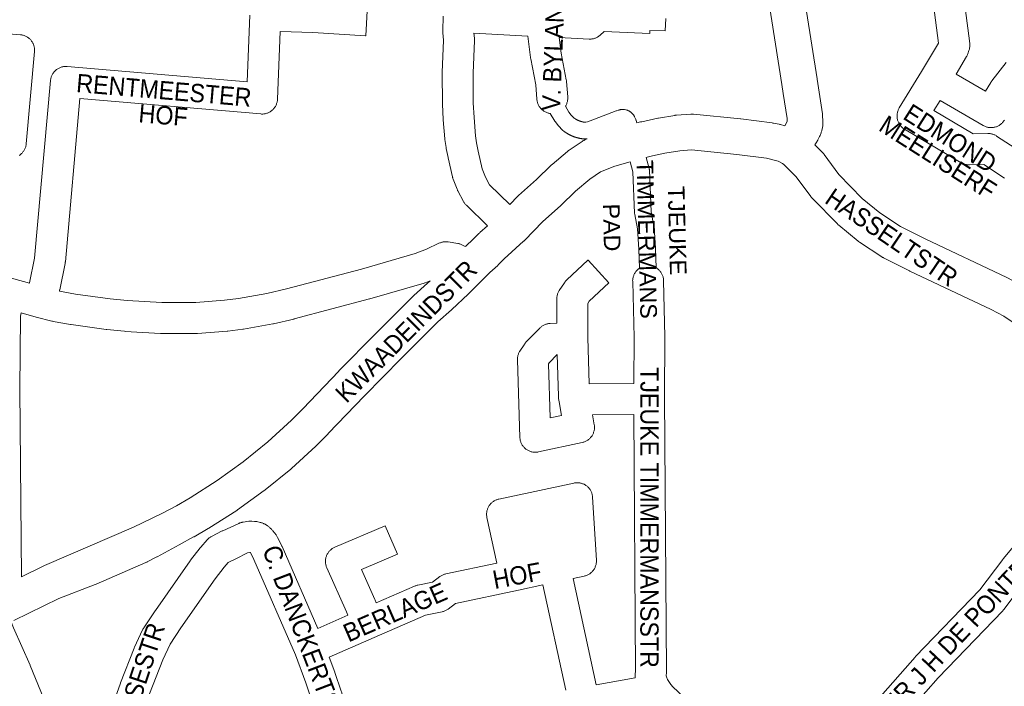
# Model space of a CAD drawing. Header units: metres. Extents: x 123819 to 142731, y 393440 to 405763.
# Tile 183 of 256: x 132969 to 133383, y 397556 to 397836. Entities that reach past the tile are written whole.
import ezdxf
from ezdxf.enums import TextEntityAlignment as Align

# ---------------------------------------------------------------- set-up
doc = ezdxf.new("R2010")
doc.units = ezdxf.units.M
doc.header["$MEASUREMENT"] = 0
for name, color, linetype, lineweight in [('gs-anno-wegen algemeen tekst', 7, 'Continuous', 0), ('gs-knt-aanvullende hoofdweg', 7, 'Continuous', 0), ('gs-knt-fietspaden', 7, 'Continuous', 0), ('gs-knt-wegen algemeen', 7, 'Continuous', 0)]:
    doc.layers.add(name, color=color, linetype=linetype, lineweight=lineweight)
doc.styles.add('Style-Arial', font='arial.ttf')

msp = doc.modelspace()

# ---------------------------------------------------------------- linework, layer by layer
at = {"layer": 'gs-knt-aanvullende hoofdweg', "color": 7, "linetype": 'Continuous', "flags": 128}
for points in [[(133290.84, 397791.4), (133291.46, 397792.34), (133291.89, 397793.31), (133291.83, 397794.48), (133290.17, 397804.99), (133290.17, 397805.01), (133289.6, 397808.72), (133289.59, 397808.75), (133282.3, 397855.38), (133282.29, 397855.39), (133279.38, 397872.81)], [(133300.07, 397839.41), (133304.44, 397811.06), (133304.44, 397811.04), (133306.72, 397796.44), (133306.73, 397796.43), (133306.76, 397796.19), (133306.77, 397796.11), (133306.77, 397796.07), (133306.78, 397796.03), (133306.79, 397795.94), (133306.8, 397795.7), (133306.94, 397793.36), (133306.95, 397793.04), (133306.95, 397793), (133306.94, 397792.72), (133306.94, 397792.65), (133306.94, 397792.55), (133306.93, 397792.4), (133306.92, 397792.34), (133306.92, 397792.29), (133306.83, 397791.27), (133306.79, 397790.86), (133306.72, 397790.45), (133306.63, 397790.05), (133306.44, 397789.33), (133306.44, 397789.3), (133306.36, 397789.01), (133306.35, 397788.98), (133306.25, 397788.69), (133306.24, 397788.67), (133306.19, 397788.51), (133306.14, 397788.38), (133306.13, 397788.36), (133305.71, 397787.32), (133305.5, 397786.83), (133304.81, 397785.42), (133304.78, 397785.36), (133304.67, 397785.15), (133304.64, 397785.09), (133304.51, 397784.87), (133304.49, 397784.83), (133304.35, 397784.61), (133304.33, 397784.58), (133303.54, 397783.37)], [(133228.56, 397792.55), (133230.18, 397792.99), (133230.4, 397793.05), (133230.62, 397793.1), (133237.45, 397794.53), (133237.74, 397794.59), (133244.51, 397795.74), (133244.77, 397795.77), (133244.85, 397795.78), (133244.89, 397795.79), (133244.94, 397795.79), (133245.02, 397795.8), (133245.28, 397795.83), (133251.26, 397796.22), (133251.56, 397796.23), (133251.67, 397796.23), (133251.87, 397796.23), (133252.07, 397796.23), (133252.11, 397796.22), (133252.17, 397796.22), (133252.48, 397796.2), (133272.18, 397794.28), (133272.41, 397794.26), (133285.52, 397792.57), (133285.78, 397792.53), (133285.96, 397792.5), (133286.01, 397792.49), (133286.05, 397792.49), (133288.5, 397791.99), (133288.77, 397791.93), (133288.85, 397791.91), (133288.9, 397791.9), (133289.05, 397791.86), (133290.84, 397791.4)], [(133175.09, 397758.27), (133178.43, 397761.7), (133178.6, 397761.86), (133178.78, 397762.03), (133186.27, 397768.78), (133192.48, 397774.78), (133192.67, 397774.96), (133192.87, 397775.13), (133199.42, 397780.61), (133199.62, 397780.77), (133199.68, 397780.82), (133199.72, 397780.85), (133199.82, 397780.92), (133200.02, 397781.07), (133205.53, 397784.81), (133205.79, 397784.98), (133205.86, 397785.02), (133206.06, 397785.14), (133206.14, 397785.18), (133206.2, 397785.21), (133206.25, 397785.24), (133206.33, 397785.28), (133206.47, 397785.35), (133206.54, 397785.39), (133206.61, 397785.42), (133206.9, 397785.54), (133207.67, 397785.86)], [(133303.54, 397783.37), (133306.74, 397780.19)], [(133303.54, 397783.37), (133306.74, 397780.19)], [(133289.95, 397775.46), (133288.06, 397776.51), (133283.17, 397777.73), (133270.61, 397779.34), (133251.63, 397781.19), (133246.64, 397780.86), (133240.4, 397779.8), (133233.93, 397778.44), (133232.5, 397778.05)], [(133306.74, 397780.19), (133307.01, 397779.91)], [(133306.74, 397780.19), (133306.94, 397779.98), (133307.01, 397779.91)], [(133307.01, 397779.91), (133307.05, 397779.86)], [(133307.01, 397779.91), (133307.05, 397779.86)], [(133307.05, 397779.86), (133307.27, 397779.61)], [(133307.05, 397779.86), (133307.14, 397779.76), (133307.27, 397779.61)], [(133307.27, 397779.61), (133307.29, 397779.58)], [(133307.27, 397779.61), (133307.29, 397779.58)], [(133307.29, 397779.58), (133307.51, 397779.3)], [(133307.29, 397779.58), (133307.33, 397779.53), (133307.51, 397779.3)], [(133307.51, 397779.3), (133313.62, 397770.93), (133323.46, 397760.84), (133330.92, 397754.72), (133339.61, 397748.99), (133350.02, 397743.8), (133384.3, 397727.57), (133384.59, 397727.42), (133390.37, 397724.37), (133390.67, 397724.2), (133390.97, 397724.01), (133395.27, 397721.2)], [(133307.51, 397779.3), (133313.62, 397770.93), (133323.46, 397760.84), (133330.92, 397754.72), (133339.61, 397748.99), (133350.02, 397743.8), (133384.3, 397727.57), (133384.59, 397727.42), (133390.37, 397724.37), (133390.67, 397724.2), (133390.97, 397724.01), (133395.27, 397721.2)], [(133225.74, 397776.19), (133219.38, 397774.43), (133213.33, 397771.95), (133208.77, 397768.85), (133202.72, 397763.79), (133196.61, 397757.88), (133196.42, 397757.71), (133189.01, 397751.03), (133181.29, 397743.12), (133181.19, 397743.02), (133181.03, 397742.86), (133181.03, 397742.86), (133180.92, 397742.76), (133172.67, 397735.38), (133170.33, 397732.97), (133170.16, 397732.8), (133169.99, 397732.64), (133166.73, 397729.69), (133163.6, 397726.56), (133163.59, 397726.55), (133157.72, 397720.71), (133157.58, 397720.57), (133150.71, 397714.09), (133150.54, 397713.93), (133144.8, 397708.85), (133129.33, 397693.41), (133113.87, 397677.71), (133098.68, 397661.82), (133098.55, 397661.69), (133093.64, 397656.79), (133093.4, 397656.57), (133083.16, 397647.21), (133083, 397647.07), (133082.83, 397646.93), (133072.07, 397638.17), (133071.9, 397638.04), (133071.73, 397637.91), (133060.48, 397629.79), (133060.3, 397629.67), (133060.12, 397629.55), (133048.42, 397622.09), (133048.15, 397621.93), (133042.14, 397618.45), (133041.95, 397618.35), (133041.94, 397618.34), (133035.86, 397615.05), (133035.85, 397615.05), (133026.64, 397610.06), (133026.53, 397610), (133022.43, 397607.86), (133022.34, 397607.81), (133022.3, 397607.79), (133022.14, 397607.71), (133021.86, 397607.58), (133000.86, 397598.49), (133000.54, 397598.36), (132985.16, 397592.51), (132966.33, 397583.25)], [(133313, 397750.05), (133302.49, 397760.82), (133302.25, 397761.08), (133302.02, 397761.36), (133301.8, 397761.64), (133295.72, 397769.96), (133290.52, 397775.14), (133289.95, 397775.46), (133289.95, 397775.46)], [(133313, 397750.05), (133302.49, 397760.82), (133302.25, 397761.08), (133302.02, 397761.36), (133301.8, 397761.64), (133295.72, 397769.96), (133290.52, 397775.14), (133289.95, 397775.46), (133289.95, 397775.46)], [(133156.33, 397740.53), (133156.51, 397740.7), (133159.72, 397743.61), (133162.08, 397746.04), (133162.27, 397746.22), (133162.46, 397746.4), (133165.66, 397749.27)], [(133313.27, 397749.8), (133313.2, 397749.86), (133313, 397750.05)], [(133313.27, 397749.8), (133313, 397750.05)], [(133313.33, 397749.74), (133313.3, 397749.76), (133313.27, 397749.8)], [(133313.33, 397749.74), (133313.3, 397749.76), (133313.27, 397749.8)], [(133313.61, 397749.49), (133313.4, 397749.67), (133313.33, 397749.74)], [(133313.61, 397749.49), (133313.33, 397749.74)], [(133321.7, 397742.86), (133313.61, 397749.49)], [(133321.7, 397742.86), (133313.61, 397749.49)], [(133322, 397742.62), (133321.9, 397742.7), (133321.7, 397742.86)], [(133322, 397742.62), (133321.7, 397742.86)], [(133322.03, 397742.6), (133322, 397742.62)], [(133322.03, 397742.6), (133322, 397742.62)], [(133322.32, 397742.4), (133322.11, 397742.55), (133322.03, 397742.6)], [(133322.32, 397742.4), (133322.03, 397742.6)], [(133331.72, 397736.2), (133322.32, 397742.4)], [(133331.72, 397736.2), (133322.32, 397742.4)], [(133332.06, 397735.99), (133331.97, 397736.04), (133331.72, 397736.2)], [(133332.06, 397735.99), (133331.72, 397736.2)], [(133332.15, 397735.94), (133332.1, 397735.96), (133332.06, 397735.99)], [(133332.15, 397735.94), (133332.1, 397735.96), (133332.06, 397735.99)], [(133332.5, 397735.75), (133332.23, 397735.89), (133332.15, 397735.94)], [(133332.5, 397735.75), (133332.15, 397735.94)], [(133383.04, 397711.25), (133377.72, 397714.07), (133343.52, 397730.25), (133343.38, 397730.32), (133332.5, 397735.75)], [(133383.04, 397711.25), (133377.72, 397714.07), (133343.52, 397730.25), (133343.38, 397730.32), (133332.5, 397735.75)], [(132969.43, 397601.51), (132978.85, 397606.14), (132979.17, 397606.29), (132979.19, 397606.3), (133016.68, 397622.43), (133028.51, 397628.18), (133034.72, 397631.51), (133034.73, 397631.52), (133040.49, 397634.85), (133051.87, 397642.1), (133062.76, 397649.96), (133073.19, 397658.44), (133083.15, 397667.55), (133087.88, 397672.26), (133103.06, 397688.13), (133103.13, 397688.21), (133118.65, 397703.97), (133118.7, 397704.02), (133134.35, 397719.64), (133134.51, 397719.79), (133134.67, 397719.94), (133140.49, 397725.09), (133141.53, 397726.08)], [(133393.63, 397704.39), (133389.19, 397707.23), (133383.04, 397711.25)]]:
    msp.add_lwpolyline(points, dxfattribs=at)
at = {"layer": 'gs-knt-fietspaden', "color": 7, "linetype": 'Continuous', "flags": 128}
for points in [[(133198.48, 397799.56), (133199.94, 397797.16), (133199.94, 397797.16), (133199.94, 397797.16)], [(133199.94, 397797.16), (133200.92, 397795.89), (133202.04, 397794.74), (133202.24, 397794.57), (133202.3, 397794.53), (133202.36, 397794.49), (133202.42, 397794.45), (133202.48, 397794.41), (133202.54, 397794.37), (133202.6, 397794.33), (133202.66, 397794.29), (133202.72, 397794.25), (133202.78, 397794.21), (133202.84, 397794.18), (133202.9, 397794.14), (133202.96, 397794.1), (133203.03, 397794.07), (133203.09, 397794.03), (133203.15, 397794), (133203.21, 397793.96), (133203.28, 397793.93), (133203.34, 397793.89), (133203.41, 397793.86), (133203.47, 397793.83), (133203.53, 397793.8), (133203.6, 397793.76), (133203.66, 397793.73), (133203.73, 397793.7), (133203.79, 397793.67), (133203.86, 397793.64), (133203.92, 397793.61), (133203.99, 397793.58), (133204.06, 397793.55), (133204.12, 397793.53), (133204.19, 397793.5), (133204.26, 397793.47), (133204.32, 397793.45), (133204.39, 397793.42), (133204.46, 397793.39), (133204.52, 397793.37), (133204.59, 397793.35), (133204.66, 397793.32), (133204.73, 397793.3), (133204.8, 397793.27), (133204.86, 397793.25), (133204.93, 397793.23), (133205, 397793.21), (133205.07, 397793.19), (133205.14, 397793.17), (133205.21, 397793.15), (133205.28, 397793.13), (133205.35, 397793.11), (133205.42, 397793.09), (133205.49, 397793.07), (133205.56, 397793.05), (133205.63, 397793.04), (133205.7, 397793.02), (133205.77, 397793), (133205.84, 397792.99), (133205.91, 397792.97), (133205.98, 397792.96), (133206.05, 397792.95), (133206.12, 397792.93), (133206.19, 397792.92), (133206.26, 397792.91), (133206.33, 397792.9), (133206.4, 397792.88), (133206.47, 397792.87), (133207.16, 397792.87), (133207.75, 397792.98), (133208.99, 397793.41), (133219.84, 397797.62), (133220, 397797.68), (133221, 397798.01), (133221.16, 397798.06), (133221.33, 397798.11), (133221.5, 397798.14), (133221.67, 397798.17), (133221.84, 397798.18), (133222.01, 397798.19), (133222.72, 397798.21), (133222.89, 397798.21), (133223.05, 397798.21), (133223.22, 397798.19), (133223.38, 397798.17), (133223.98, 397798.08), (133224.14, 397798.05), (133224.3, 397798.01), (133224.46, 397797.96), (133224.62, 397797.91), (133224.77, 397797.85), (133224.92, 397797.79), (133225.26, 397797.63), (133225.4, 397797.56), (133225.54, 397797.48), (133225.68, 397797.39), (133225.81, 397797.3), (133225.94, 397797.21), (133226.07, 397797.1), (133226.19, 397796.99), (133226.3, 397796.88), (133226.94, 397796.21), (133227.05, 397796.1), (133227.15, 397795.97), (133227.25, 397795.85), (133227.34, 397795.72), (133227.42, 397795.58), (133227.5, 397795.45), (133227.57, 397795.3), (133227.64, 397795.16), (133228.12, 397794.04), (133228.17, 397793.89), (133228.23, 397793.75), (133228.27, 397793.59), (133228.56, 397792.55)], [(133207.67, 397785.86), (133207.64, 397785.86), (133207.48, 397785.85), (133206.23, 397785.85), (133206.08, 397785.86), (133205.94, 397785.87), (133205.79, 397785.88), (133205.66, 397785.9), (133205.53, 397785.92), (133205.4, 397785.94), (133205.27, 397785.96), (133205.14, 397785.98), (133205.01, 397786), (133204.88, 397786.02), (133204.75, 397786.05), (133204.62, 397786.07), (133204.49, 397786.1), (133204.36, 397786.13), (133204.23, 397786.15), (133204.11, 397786.18), (133203.98, 397786.21), (133203.85, 397786.24), (133203.72, 397786.28), (133203.6, 397786.31), (133203.47, 397786.34), (133203.34, 397786.38), (133203.22, 397786.41), (133203.09, 397786.45), (133202.96, 397786.49), (133202.84, 397786.53), (133202.71, 397786.57), (133202.59, 397786.61), (133202.46, 397786.65), (133202.34, 397786.7), (133202.22, 397786.74), (133202.09, 397786.78), (133201.97, 397786.83), (133201.85, 397786.88), (133201.72, 397786.93), (133201.6, 397786.97), (133201.48, 397787.02), (133201.36, 397787.07), (133201.24, 397787.13), (133201.12, 397787.18), (133201, 397787.23), (133200.88, 397787.29), (133200.76, 397787.34), (133200.64, 397787.4), (133200.52, 397787.46), (133200.4, 397787.51), (133200.28, 397787.57), (133200.17, 397787.63), (133200.05, 397787.69), (133199.93, 397787.76), (133199.82, 397787.82), (133199.7, 397787.88), (133199.59, 397787.95), (133199.47, 397788.01), (133199.36, 397788.08), (133199.25, 397788.15), (133199.14, 397788.21), (133199.02, 397788.28), (133198.91, 397788.35), (133198.8, 397788.42), (133198.69, 397788.49), (133198.58, 397788.57), (133198.47, 397788.64), (133198.36, 397788.71), (133198.26, 397788.79), (133198.15, 397788.86), (133198.04, 397788.94), (133197.95, 397789.01), (133197.86, 397789.08), (133197.41, 397789.45), (133197.31, 397789.54), (133197.22, 397789.63), (133197.12, 397789.72), (133195.74, 397791.15), (133195.65, 397791.25), (133195.56, 397791.35), (133195.48, 397791.45), (133194.26, 397793.03), (133194.19, 397793.13), (133194.11, 397793.24), (133194.04, 397793.35), (133192.09, 397796.57)], [(133232.5, 397778.05), (133233.76, 397773.4), (133233.8, 397773.25), (133233.83, 397773.1), (133233.85, 397772.95), (133233.87, 397772.8), (133233.88, 397772.64), (133234.64, 397755.15), (133235.79, 397749.16), (133235.81, 397749.03), (133235.83, 397748.89), (133235.84, 397748.76), (133236.48, 397739.94), (133236.49, 397739.78), (133236.49, 397739.77), (133236.49, 397739.77)], [(133229.68, 397731.43), (133229.47, 397739.51), (133228.85, 397748.04), (133227.7, 397754.08), (133227.67, 397754.25), (133227.65, 397754.42), (133227.64, 397754.59), (133226.88, 397771.95), (133225.74, 397776.19)], [(133236.49, 397739.77), (133236.69, 397731.61)]]:
    msp.add_lwpolyline(points, dxfattribs=at)
at = {"layer": 'gs-knt-wegen algemeen', "color": 7, "linetype": 'Continuous', "flags": 128}
for points in [[(133365.21, 397852.96), (133368.73, 397826.04), (133368.76, 397825.74), (133368.78, 397825.44), (133368.78, 397825.13), (133368.77, 397824.83), (133368.75, 397824.53), (133368.71, 397824.23), (133368.66, 397823.93), (133368.59, 397823.64), (133368.51, 397823.34), (133368.42, 397823.06), (133367.94, 397821.68), (133367.85, 397821.43), (133367.74, 397821.18), (133367.63, 397820.94), (133367.51, 397820.7), (133367.37, 397820.47), (133362.97, 397813.16), (133375.41, 397805.97), (133377.57, 397809.6), (133377.72, 397809.83), (133377.87, 397810.06), (133378.04, 397810.28), (133384.06, 397818)], [(133383.44, 397769.38), (133374.66, 397775.05), (133368.62, 397774.94), (133368.32, 397774.94), (133368.02, 397774.95), (133367.72, 397774.98), (133367.43, 397775.02), (133367.13, 397775.08), (133366.84, 397775.15), (133366.55, 397775.23), (133366.27, 397775.33), (133365.99, 397775.44), (133365.72, 397775.56), (133365.45, 397775.69), (133365.19, 397775.84), (133341.34, 397789.89), (133341.08, 397790.05), (133340.82, 397790.23), (133340.57, 397790.42), (133340.33, 397790.62), (133340.1, 397790.84), (133339.89, 397791.06), (133339.68, 397791.29), (133339.48, 397791.54), (133339.3, 397791.79), (133339.13, 397792.05), (133338.97, 397792.32), (133338.82, 397792.6), (133338.69, 397792.88), (133338.57, 397793.17), (133338.46, 397793.46), (133338.37, 397793.76), (133338.3, 397794.07), (133338.24, 397794.37), (133338.19, 397794.68), (133338.16, 397794.99), (133338.14, 397795.3), (133338.14, 397795.62), (133338.15, 397795.93), (133338.18, 397796.24), (133338.22, 397796.55), (133338.28, 397796.86), (133338.35, 397797.16), (133338.44, 397797.46), (133338.54, 397797.76), (133338.66, 397798.05), (133338.79, 397798.33), (133338.93, 397798.61), (133339.09, 397798.88), (133348.41, 397814.21), (133355.58, 397826.13), (133352.61, 397848.91)], [(132972.88, 397725.14), (132972.91, 397725.25), (132975.03, 397735.7), (132981.69, 397810.4), (132981.73, 397810.72), (132981.78, 397811.03), (132981.85, 397811.34), (132981.93, 397811.65), (132982.03, 397811.95), (132982.14, 397812.25), (132982.27, 397812.54), (132982.41, 397812.83), (132982.56, 397813.11), (132982.73, 397813.38), (132982.91, 397813.64), (132983.1, 397813.9), (132983.31, 397814.14), (132983.52, 397814.37), (132983.75, 397814.59), (132983.99, 397814.81), (132984.24, 397815), (132984.5, 397815.19), (132984.77, 397815.36), (132985.04, 397815.53), (132985.32, 397815.67), (132985.61, 397815.8), (132985.91, 397815.92), (132986.21, 397816.03), (132986.52, 397816.12), (132986.83, 397816.19), (132987.14, 397816.25), (132987.45, 397816.29), (132987.77, 397816.32), (132988.09, 397816.33), (132988.41, 397816.33), (132988.73, 397816.31), (133064.52, 397809.89), (133065.62, 397837.93)], [(133165.66, 397749.27), (133156.79, 397757.92), (133156.59, 397758.13), (133156.4, 397758.34), (133156.22, 397758.57), (133156.04, 397758.79), (133155.88, 397759.03), (133155.73, 397759.28), (133155.59, 397759.53), (133153.21, 397763.99), (133153.1, 397764.21), (133153, 397764.43), (133152.91, 397764.65), (133151.21, 397768.95), (133151.12, 397769.18), (133151.04, 397769.42), (133150.97, 397769.66), (133150.91, 397769.9), (133149.11, 397777.86), (133149.07, 397778.03), (133148.31, 397781.83), (133148.27, 397782.03), (133148.24, 397782.23), (133147.79, 397785.61), (133147.75, 397785.91), (133147.05, 397793.84), (133147.04, 397794.06), (133146.7, 397800.44), (133146.69, 397800.75), (133146.61, 397813.53), (133146.61, 397813.84), (133147.18, 397827.37), (133146.86, 397830.44), (133146.84, 397830.75), (133146.83, 397831.06), (133146.83, 397831.36), (133147.07, 397837.49)], [(132947.29, 397831.52), (132969.03, 397829.66), (132969.34, 397829.63), (132969.65, 397829.58), (132969.95, 397829.52), (132970.25, 397829.44), (132970.55, 397829.35), (132970.84, 397829.24), (132971.13, 397829.12), (132971.41, 397828.99), (132971.68, 397828.85), (132971.95, 397828.69), (132972.21, 397828.51), (132972.46, 397828.33), (132972.7, 397828.13), (132972.93, 397827.93), (132973.15, 397827.71), (132973.36, 397827.48), (132973.56, 397827.24), (132973.75, 397827), (132973.93, 397826.74), (132974.09, 397826.48), (132974.24, 397826.2), (132974.38, 397825.93), (132974.5, 397825.64), (132974.62, 397825.35), (132974.71, 397825.06), (132974.79, 397824.76), (132974.86, 397824.45), (132974.92, 397824.15), (132974.96, 397823.84), (132974.98, 397823.53), (132974.99, 397823.22), (132974.98, 397822.91), (132974.96, 397822.6), (132974.96, 397822.6), (132974.96, 397822.6)], [(133159.96, 397830.37), (133160.18, 397828.25), (133160.2, 397827.93), (133160.21, 397827.62), (133160.21, 397827.3), (133159.63, 397813.45), (133159.71, 397800.98), (133160.03, 397794.87), (133160.71, 397787.21), (133161.12, 397784.18), (133161.82, 397780.66), (133163.5, 397773.27), (133164.88, 397769.79), (133166.61, 397766.54), (133175.09, 397758.27)], [(133192.09, 397796.57), (133191.85, 397796.61), (133191.54, 397796.67), (133191.23, 397796.75), (133190.92, 397796.84), (133190.62, 397796.95), (133190.33, 397797.07), (133190.04, 397797.21), (133189.76, 397797.36), (133189.48, 397797.52), (133189.22, 397797.7), (133188.96, 397797.89), (133188.71, 397798.09), (133188.48, 397798.31), (133188.25, 397798.53), (133188.04, 397798.77), (133187.84, 397799.02), (133187.65, 397799.28), (133187.47, 397799.54), (133187.3, 397799.82), (133187.15, 397800.1), (133187.02, 397800.39), (133186.9, 397800.68), (133186.79, 397800.98), (133186.7, 397801.29), (133186.62, 397801.6), (133186.56, 397801.91), (133186.51, 397802.23), (133186.48, 397802.55), (133186.04, 397808.61), (133183.88, 397819.6), (133183.84, 397819.82), (133183.81, 397820.04), (133182.68, 397829.15), (133159.96, 397830.37)], [(132974.96, 397822.6), (132971.5, 397783.81), (132971.46, 397783.5), (132971.41, 397783.19), (132971.35, 397782.88), (132971.27, 397782.58), (132971.17, 397782.28), (132971.06, 397781.98), (132970.94, 397781.69), (132970.8, 397781.41), (132970.65, 397781.14), (132970.49, 397780.87), (132970.31, 397780.61), (132970.12, 397780.36), (132969.92, 397780.11), (132969.71, 397779.88), (132969.49, 397779.66), (132969.25, 397779.45), (132969.01, 397779.25), (132968.76, 397779.06), (132968.5, 397778.89)], [(133383.32, 397793.79), (133383.15, 397793.52), (133382.97, 397793.26), (133382.77, 397793.01), (133382.57, 397792.77), (133382.35, 397792.54), (133382.12, 397792.32), (133381.88, 397792.11), (133381.64, 397791.91), (133381.38, 397791.73), (133381.11, 397791.55), (133380.84, 397791.4), (133380.55, 397791.25), (133380.26, 397791.12), (133379.97, 397791), (133379.67, 397790.9), (133379.37, 397790.81), (133379.06, 397790.74), (133378.74, 397790.68), (133378.43, 397790.64), (133378.11, 397790.61), (133377.8, 397790.6), (133377.48, 397790.61), (133377.16, 397790.63), (133376.85, 397790.66), (133376.54, 397790.71), (133376.23, 397790.78), (133375.92, 397790.86), (133375.62, 397790.95), (133375.32, 397791.06), (133375.03, 397791.19), (133374.74, 397791.33), (133374.46, 397791.48), (133356.23, 397802.02), (133353.64, 397797.76), (133370.21, 397787.99), (133376.4, 397788.11), (133376.69, 397788.11), (133376.99, 397788.1), (133377.28, 397788.07), (133377.58, 397788.03), (133377.87, 397787.97), (133378.16, 397787.9), (133378.44, 397787.82), (133378.73, 397787.73), (133379, 397787.62), (133379.28, 397787.5), (133379.54, 397787.37), (133379.8, 397787.23), (133380.05, 397787.07), (133389.87, 397780.73)], [(132885.76, 397748.53), (132966.3, 397726.92), (132972.88, 397725.14)], [(132985.46, 397721.79), (132992.28, 397720.57), (133006.8, 397718.56), (133013.97, 397717.87), (133028.56, 397717.03), (133042.84, 397716.98), (133054.91, 397717.94), (133060.82, 397718.69), (133072.84, 397720.81), (133081.04, 397722.72), (133112.58, 397731.07), (133135.21, 397737.63), (133140.08, 397739.42), (133145.27, 397741.94), (133145.56, 397742.07), (133145.84, 397742.18), (133146.13, 397742.28), (133146.43, 397742.37), (133146.73, 397742.45), (133147.04, 397742.5), (133147.34, 397742.55), (133147.65, 397742.58), (133147.96, 397742.59), (133148.27, 397742.59), (133148.58, 397742.58), (133148.89, 397742.55), (133149.19, 397742.51), (133153.25, 397741.83), (133153.53, 397741.78), (133153.82, 397741.71), (133154.1, 397741.63), (133154.37, 397741.54), (133154.65, 397741.43), (133154.91, 397741.31), (133155.18, 397741.19), (133155.43, 397741.05), (133156.33, 397740.53)], [(133227.25, 397682.97), (133227.41, 397702.29), (133226.82, 397725.88), (133226.81, 397726.2), (133226.83, 397726.52), (133226.86, 397726.84), (133226.91, 397727.15), (133226.97, 397727.47), (133227.05, 397727.78), (133227.14, 397728.08), (133227.25, 397728.38), (133227.37, 397728.68), (133227.51, 397728.97), (133227.66, 397729.25), (133227.82, 397729.52), (133228, 397729.79), (133228.19, 397730.05), (133228.39, 397730.29), (133228.61, 397730.53), (133228.83, 397730.76), (133229.07, 397730.97), (133229.31, 397731.17), (133229.57, 397731.36), (133229.68, 397731.43)], [(133236.69, 397731.61), (133236.8, 397731.55), (133237.07, 397731.37), (133237.32, 397731.18), (133237.57, 397730.98), (133237.81, 397730.76), (133238.03, 397730.54), (133238.25, 397730.3), (133238.45, 397730.05), (133238.64, 397729.8), (133238.82, 397729.53), (133238.99, 397729.26), (133239.14, 397728.97), (133239.27, 397728.69), (133239.4, 397728.39), (133239.5, 397728.09), (133239.6, 397727.78), (133239.67, 397727.47), (133239.74, 397727.16), (133239.78, 397726.85), (133239.82, 397726.53), (133239.83, 397726.21), (133240.43, 397702.51), (133240.43, 397702.29)], [(133141.53, 397726.08), (133139.48, 397725.33), (133139.27, 397725.25), (133139.05, 397725.19), (133116.13, 397718.54), (133115.99, 397718.5), (133084.28, 397710.11), (133084.09, 397710.06), (133075.62, 397708.09), (133075.45, 397708.05), (133075.28, 397708.02), (133062.93, 397705.84), (133062.62, 397705.79), (133056.4, 397705), (133056.09, 397704.97), (133043.59, 397703.98), (133043.32, 397703.96), (133043.06, 397703.96), (133028.34, 397704.01), (133028.17, 397704.02), (133027.99, 397704.02), (133013.1, 397704.87), (133012.84, 397704.89), (133005.41, 397705.62), (133005.15, 397705.65), (132990.37, 397707.69), (132990.11, 397707.73), (132982.77, 397709.05), (132982.52, 397709.1), (132982.27, 397709.16), (132975.7, 397710.89), (132975.65, 397710.9), (132969.37, 397712.6)], [(132969.37, 397712.6), (132969.05, 397711.29), (132968.74, 397680.48), (132969.43, 397601.51)], [(133207.9, 397702.24), (133208.44, 397682.77), (133227.25, 397682.97)], [(133240.43, 397702.29), (133240.22, 397677.43)], [(133191.39, 397691.22), (133192.11, 397668.51), (133196.81, 397669.53), (133195.89, 397675.15), (133195.64, 397676.68), (133195.6, 397676.97), (133195.57, 397677.26), (133195.56, 397677.54), (133195.56, 397677.55), (133195.56, 397677.55), (133195.07, 397695.13), (133191.66, 397691.63), (133191.39, 397691.22)], [(133240.22, 397677.43), (133240.22, 397677.43), (133240.22, 397677.43), (133240.22, 397677.42)], [(133240.22, 397677.43), (133240.22, 397677.43), (133240.22, 397677.43), (133240.22, 397677.42)], [(133240.22, 397677.42), (133240.22, 397677.37), (133241.09, 397561.94), (133241.09, 397561.65), (133241.07, 397561.36), (133240.95, 397559.89), (133241.04, 397559.5), (133241.17, 397559.13), (133241.34, 397558.77), (133241.54, 397558.43), (133242.93, 397556.31), (133243.76, 397555.23), (133250.5, 397548.96), (133250.65, 397548.82), (133250.8, 397548.67), (133252.02, 397547.27), (133253.11, 397545.77), (133254.07, 397544.18), (133254.89, 397542.52), (133255.56, 397540.79), (133256.08, 397539.01), (133256.45, 397537.19), (133256.48, 397536.93), (133256.54, 397536.42)], [(133006.86, 397544.67), (133011.16, 397556.78), (133011.22, 397556.95), (133016.88, 397571.52), (133016.96, 397571.72), (133017.05, 397571.93), (133020.49, 397579.24), (133020.63, 397579.52), (133020.79, 397579.8), (133020.95, 397580.06), (133025.74, 397587.31), (133025.85, 397587.46), (133040.47, 397608.29), (133040.65, 397608.54), (133044.71, 397613.77), (133044.83, 397613.92), (133044.96, 397614.07), (133047.6, 397617.08), (133047.81, 397617.31), (133048.03, 397617.53), (133048.26, 397617.73), (133048.5, 397617.93), (133048.75, 397618.11), (133049.01, 397618.29), (133049.27, 397618.45), (133049.55, 397618.59), (133054.03, 397620.87), (133054.27, 397620.98), (133061.04, 397624.07)], [(133061.04, 397624.07), (133061.04, 397624.07), (133061.05, 397624.07)], [(133061.04, 397624.07), (133061.04, 397624.07), (133061.05, 397624.07)], [(133061.05, 397624.07), (133061.17, 397624.13), (133061.32, 397624.19), (133061.47, 397624.24), (133061.62, 397624.3), (133061.77, 397624.35), (133061.92, 397624.4), (133062.08, 397624.44), (133062.23, 397624.48), (133062.39, 397624.51), (133062.55, 397624.55), (133062.84, 397624.59), (133065.23, 397624.93), (133065.55, 397624.96), (133065.86, 397624.99), (133066.17, 397624.99), (133066.49, 397624.98), (133067.65, 397624.92), (133067.89, 397624.9), (133068.14, 397624.87), (133068.39, 397624.84), (133068.63, 397624.79), (133069.99, 397624.5), (133070.26, 397624.44), (133070.53, 397624.36), (133070.8, 397624.28), (133071.07, 397624.18), (133071.33, 397624.07), (133071.58, 397623.94), (133071.83, 397623.81), (133072.08, 397623.67), (133073.06, 397623.06), (133073.31, 397622.89), (133073.56, 397622.71), (133073.8, 397622.52), (133074.04, 397622.32), (133074.26, 397622.1), (133074.76, 397621.59), (133074.96, 397621.39), (133075.14, 397621.17), (133075.32, 397620.95), (133076.66, 397619.18), (133076.84, 397618.93), (133077, 397618.68), (133077.15, 397618.42), (133077.29, 397618.16), (133079.08, 397614.59), (133079.15, 397614.44), (133079.22, 397614.28)], [(133064.64, 397611.7), (133059.8, 397609.19), (133056.56, 397607.55), (133054.87, 397605.63), (133051.03, 397600.68), (133036.56, 397580.06), (133032.08, 397573.28), (133028.93, 397566.59), (133023.4, 397552.33)], [(133064.65, 397611.7), (133064.64, 397611.7)], [(133064.65, 397611.7), (133064.64, 397611.7)], [(133101.73, 397515.76), (133091.72, 397549.41), (133089.17, 397557.02), (133084.8, 397568.82), (133067.35, 397608.93), (133065.92, 397611.79), (133065.86, 397611.87), (133065.58, 397611.83), (133064.65, 397611.7)], [(133079.22, 397614.28), (133094.21, 397579.82)], [(133201.73, 397600.89), (133211.48, 397556.15)], [(133198.66, 397553.82), (133189, 397598.17), (133178.76, 397595.99), (133152.28, 397590.35), (133149.15, 397588.03), (133148.89, 397587.85), (133148.62, 397587.68), (133148.35, 397587.52), (133148.07, 397587.38), (133147.78, 397587.25), (133147.49, 397587.14), (133147.19, 397587.04), (133146.89, 397586.96), (133146.58, 397586.88), (133139.59, 397585.45), (133117.95, 397575.99), (133099.08, 397567.74)], [(132965.15, 397582.68), (132966.16, 397580.12), (132973.1, 397564.39), (132973.16, 397564.24), (132991.14, 397520.5), (132992.47, 397517.44)], [(133099.08, 397567.74), (133101.41, 397561.44), (133101.48, 397561.25), (133104.1, 397553.44), (133104.17, 397553.23), (133114.3, 397519.17)], [(133211.48, 397556.15), (133227.93, 397559.11)]]:
    msp.add_lwpolyline(points, dxfattribs=at)
for points in [[(133115.19, 397842.23), (133114.41, 397829.26, -0.384612), (133114.4, 397829.25), (133092.13, 397830.59), (133078.38, 397831.06), (133077.27, 397802.57), (133077.25, 397802.25), (133077.21, 397801.94), (133077.16, 397801.62), (133077.09, 397801.31), (133077.01, 397801), (133076.92, 397800.7), (133076.8, 397800.4), (133076.68, 397800.11), (133076.54, 397799.82), (133076.38, 397799.54), (133076.22, 397799.27), (133076.04, 397799.01), (133075.84, 397798.75), (133075.64, 397798.51), (133075.42, 397798.28), (133075.19, 397798.06), (133074.95, 397797.84), (133074.7, 397797.65), (133074.45, 397797.46), (133074.18, 397797.28), (133073.9, 397797.12), (133073.62, 397796.98), (133073.33, 397796.84), (133073.03, 397796.73), (133072.73, 397796.62), (133072.43, 397796.53), (133072.12, 397796.46), (133071.8, 397796.4), (133071.49, 397796.36), (133071.17, 397796.33), (133070.85, 397796.32), (133070.53, 397796.32), (133070.21, 397796.34), (132994.09, 397802.79), (132987.97, 397734.18), (132987.94, 397733.94), (132987.91, 397733.7), (132987.86, 397733.47), (132985.61, 397722.4), (132985.56, 397722.14), (132985.49, 397721.88), (132985.46, 397721.79)], [(133240.78, 397836.47), (133240.57, 397831.27, -0.326972), (133240.56, 397831.26), (133234.06, 397831.53), (133234.01, 397830.24, -0.326886), (133234, 397830.23), (133218.06, 397830.91), (133214.79, 397831.05), (133213.18, 397829.57), (133212.95, 397829.37), (133212.72, 397829.18), (133212.47, 397829), (133212.22, 397828.83), (133211.95, 397828.68), (133211.69, 397828.53), (133211.41, 397828.4), (133211.13, 397828.29), (133210.84, 397828.18), (133210.55, 397828.09), (133210.26, 397828.01), (133209.96, 397827.95), (133209.66, 397827.9), (133209.36, 397827.87), (133209.05, 397827.85), (133208.75, 397827.84), (133208.45, 397827.85), (133195.88, 397828.47), (133196.7, 397821.88), (133198.89, 397810.73), (133198.93, 397810.47), (133198.97, 397810.21), (133198.99, 397809.95), (133199.46, 397803.49), (133199.48, 397803.17), (133199.48, 397802.85), (133199.46, 397802.54), (133199.43, 397802.22), (133199.38, 397801.9), (133199.32, 397801.59), (133199.24, 397801.28), (133199.15, 397800.97), (133199.04, 397800.67), (133198.92, 397800.38), (133198.78, 397800.09), (133198.63, 397799.81), (133198.48, 397799.56)], [(133227.93, 397559.11), (133227.92, 397559.17), (133227.9, 397559.44), (133227.9, 397559.72), (133227.9, 397559.99), (133227.92, 397560.27), (133228.07, 397562.13), (133227.26, 397669.95), (133209.96, 397669.77), (133210.65, 397665.53), (133210.7, 397665.22), (133210.72, 397664.9), (133210.74, 397664.58), (133210.73, 397664.26), (133210.72, 397663.94), (133210.68, 397663.63), (133210.63, 397663.31), (133210.57, 397663), (133210.49, 397662.69), (133210.39, 397662.39), (133210.28, 397662.09), (133210.16, 397661.8), (133210.02, 397661.51), (133209.87, 397661.23), (133209.7, 397660.96), (133209.52, 397660.69), (133209.33, 397660.44), (133209.12, 397660.19), (133208.91, 397659.96), (133208.68, 397659.74), (133208.44, 397659.52), (133208.2, 397659.32), (133207.94, 397659.13), (133207.67, 397658.96), (133207.4, 397658.8), (133207.12, 397658.65), (133206.83, 397658.51), (133206.53, 397658.39), (133206.23, 397658.29), (133205.92, 397658.2), (133205.61, 397658.12), (133187.24, 397654.12), (133186.93, 397654.06), (133186.61, 397654.01), (133186.3, 397653.98), (133185.98, 397653.97), (133185.66, 397653.97), (133185.35, 397653.99), (133185.03, 397654.02), (133184.72, 397654.07), (133184.41, 397654.13), (133184.1, 397654.21), (133183.8, 397654.3), (133183.5, 397654.41), (133183.21, 397654.53), (133182.92, 397654.67), (133182.64, 397654.82), (133182.37, 397654.98), (133182.1, 397655.16), (133181.85, 397655.34), (133181.6, 397655.55), (133181.37, 397655.76), (133181.14, 397655.98), (133180.93, 397656.22), (133180.73, 397656.46), (133180.54, 397656.72), (133180.36, 397656.98), (133180.2, 397657.25), (133180.05, 397657.53), (133179.91, 397657.82), (133179.79, 397658.11), (133179.68, 397658.41), (133179.59, 397658.71), (133179.51, 397659.02), (133179.44, 397659.33), (133179.4, 397659.64), (133179.36, 397659.96), (133179.35, 397660.27), (133178.31, 397692.84), (133178.31, 397693.14), (133178.32, 397693.45), (133178.35, 397693.75), (133178.39, 397694.05), (133178.44, 397694.35), (133178.51, 397694.65), (133178.59, 397694.94), (133178.69, 397695.23), (133178.8, 397695.51), (133178.92, 397695.79), (133179.05, 397696.06), (133179.2, 397696.33), (133179.36, 397696.59), (133181.09, 397699.26), (133181.23, 397699.47), (133181.38, 397699.67), (133181.54, 397699.87), (133181.71, 397700.07), (133181.89, 397700.26), (133187.71, 397706.24), (133187.93, 397706.45), (133188.15, 397706.65), (133188.39, 397706.84), (133188.64, 397707.02), (133188.89, 397707.19), (133189.15, 397707.35), (133189.42, 397707.49), (133189.69, 397707.63), (133189.97, 397707.74), (133190.26, 397707.85), (133190.55, 397707.94), (133190.84, 397708.02), (133191.14, 397708.09), (133191.44, 397708.14), (133191.74, 397708.17), (133192.05, 397708.2), (133194.88, 397708.34), (133194.88, 397718.48), (133194.89, 397718.79), (133194.91, 397719.1), (133194.95, 397719.41), (133195, 397719.72), (133195.06, 397720.02), (133195.14, 397720.32), (133195.24, 397720.62), (133195.35, 397720.91), (133195.47, 397721.2), (133195.61, 397721.48), (133195.76, 397721.75), (133195.92, 397722.01), (133198.05, 397725.31), (133198.2, 397725.54), (133198.36, 397725.76), (133198.53, 397725.97), (133198.71, 397726.18), (133198.9, 397726.37), (133199.1, 397726.56), (133208.01, 397734.81, -0.32876), (133208.02, 397734.81), (133216.85, 397725.26, -0.340039), (133216.85, 397725.25), (133208.54, 397717.56), (133207.9, 397716.57), (133207.9, 397702.24)], [(133094.21, 397579.82), (133106.93, 397585.38), (133106.35, 397586.81), (133098.04, 397605.39), (133097.92, 397605.68), (133097.81, 397605.97), (133097.72, 397606.27), (133097.64, 397606.57), (133097.58, 397606.88), (133097.53, 397607.19), (133097.5, 397607.5), (133097.48, 397607.81), (133097.47, 397608.13), (133097.49, 397608.44), (133097.51, 397608.75), (133097.55, 397609.06), (133097.61, 397609.37), (133097.68, 397609.68), (133097.77, 397609.98), (133097.87, 397610.27), (133097.98, 397610.57), (133098.11, 397610.85), (133098.25, 397611.13), (133098.41, 397611.4), (133098.58, 397611.67), (133098.76, 397611.92), (133098.95, 397612.17), (133099.15, 397612.41), (133099.37, 397612.64), (133099.59, 397612.85), (133099.83, 397613.06), (133100.08, 397613.25), (133100.33, 397613.43), (133100.6, 397613.6), (133100.87, 397613.76), (133101.15, 397613.9), (133101.43, 397614.03), (133122.65, 397623.08, -0.384604), (133122.66, 397623.07), (133127.76, 397611.12, -0.384605), (133127.76, 397611.1), (133112.63, 397604.65), (133118.28, 397592.02), (133118.37, 397591.81), (133118.86, 397590.6), (133135, 397597.66), (133135.26, 397597.76), (133135.51, 397597.85), (133135.77, 397597.94), (133136.04, 397598.01), (133136.3, 397598.07), (133142.56, 397599.35), (133145.68, 397601.66), (133145.93, 397601.83), (133146.19, 397602), (133146.46, 397602.15), (133146.73, 397602.29), (133147.02, 397602.42), (133147.3, 397602.53), (133147.59, 397602.63), (133147.89, 397602.72), (133148.19, 397602.79), (133169.65, 397607.36), (133165.47, 397626.53), (133165.41, 397626.84), (133165.37, 397627.15), (133165.34, 397627.46), (133165.32, 397627.77), (133165.32, 397628.08), (133165.34, 397628.39), (133165.37, 397628.7), (133165.41, 397629), (133165.47, 397629.31), (133165.55, 397629.61), (133165.63, 397629.91), (133165.74, 397630.2), (133165.85, 397630.49), (133165.98, 397630.77), (133166.12, 397631.05), (133166.28, 397631.32), (133166.45, 397631.58), (133166.63, 397631.83), (133166.82, 397632.08), (133167.03, 397632.31), (133167.24, 397632.54), (133167.47, 397632.75), (133167.7, 397632.95), (133167.95, 397633.14), (133168.2, 397633.32), (133168.46, 397633.49), (133168.73, 397633.65), (133169.01, 397633.79), (133169.29, 397633.91), (133169.58, 397634.03), (133169.87, 397634.13), (133170.17, 397634.22), (133170.47, 397634.29), (133185.67, 397637.53), (133202.08, 397641.05), (133202.39, 397641.1), (133202.7, 397641.15), (133203.01, 397641.18), (133203.32, 397641.19), (133203.63, 397641.19), (133203.94, 397641.17), (133204.25, 397641.14), (133204.56, 397641.09), (133204.86, 397641.03), (133205.16, 397640.96), (133205.46, 397640.87), (133205.76, 397640.77), (133206.04, 397640.65), (133206.33, 397640.52), (133206.6, 397640.37), (133206.87, 397640.22), (133207.13, 397640.05), (133207.38, 397639.86), (133207.63, 397639.67), (133207.86, 397639.47), (133208.08, 397639.25), (133208.3, 397639.02), (133208.5, 397638.79), (133208.69, 397638.54), (133208.87, 397638.28), (133209.03, 397638.02), (133209.19, 397637.75), (133209.33, 397637.47), (133209.45, 397637.19), (133209.57, 397636.9), (133209.67, 397636.6), (133209.75, 397636.3), (133209.82, 397636), (133209.88, 397635.69), (133209.92, 397635.39), (133209.94, 397635.08), (133211.56, 397608.65), (133211.57, 397608.33), (133211.56, 397608.01), (133211.54, 397607.69), (133211.51, 397607.38), (133211.46, 397607.06), (133211.39, 397606.75), (133211.31, 397606.44), (133211.21, 397606.14), (133211.1, 397605.84), (133210.98, 397605.54), (133210.84, 397605.26), (133210.68, 397604.98), (133210.52, 397604.7), (133210.34, 397604.44), (133210.14, 397604.19), (133209.94, 397603.94), (133209.72, 397603.71), (133209.49, 397603.49), (133209.25, 397603.27), (133209, 397603.08), (133208.75, 397602.89), (133208.48, 397602.71), (133208.2, 397602.55), (133207.92, 397602.41), (133207.63, 397602.27), (133207.33, 397602.15), (133207.03, 397602.05), (133206.73, 397601.96), (133206.42, 397601.89), (133201.73, 397600.89)], [(133314.38, 397531.07), (133329.98, 397549.84), (133330.09, 397549.98), (133345.73, 397567.79), (133345.93, 397568.01), (133372.97, 397596.05), (133382.65, 397608.85), (133382.83, 397609.08), (133409.6, 397641.32, -0.38528), (133409.61, 397641.32), (133419.61, 397633.02, -0.385281), (133419.61, 397633.01), (133392.94, 397600.88), (133383.12, 397587.89), (133382.96, 397587.68), (133382.79, 397587.49), (133382.61, 397587.3), (133355.41, 397559.08), (133339.94, 397541.46), (133330.1, 397529.61)]]:
    msp.add_lwpolyline(points, format="xyb", dxfattribs=at)

# ---------------------------------------------------------------- texts
at = {"layer": 'gs-anno-wegen algemeen tekst', "color": 7, "linetype": 'Continuous', "style": 'Style-Arial', "width": 0.909091}
msp.add_text('V. BYLANDTACHTERSTR', height=7.7, rotation=87.6429, dxfattribs=at).set_placement((133194.77, 397856.06), align=Align.MIDDLE_CENTER)
at = {"layer": 'gs-anno-wegen algemeen tekst', "color": 7, "style": 'Style-Arial', "width": 0.909091}
for s, rotation, p in [('RENTMEESTER', 355.1593, (133029.47, 397806.32)), ('HOF', 355.1593, (133029.16, 397795.83)), ('EDMOND', 327.5595, (133360.54, 397786.13)), ('MEELISERF', 327.5595, (133355.34, 397778.05)), ('HASSELTSTR', 325.8449, (133335.89, 397744.39)), ('KWAADEINDSTR', 45.1037, (133131.39, 397704.88)), ('TJEUKE TIMMERMANSSTR', 269.9718, (133233.9, 397626.55)), ('MR J H DE PONTPLEIN', 46.629, (133369.87, 397583.86)), ('C. DANCKERTSSTR', 290.9215, (133090.84, 397571.25)), ('HOF', 10.6908, (133178.14, 397602.12)), ('BERLAGE', 23.6089, (133126.79, 397586.68)), ('HERSTALSESTR', 71.4994, (133014.07, 397544.89))]:
    msp.add_text(s, height=7.7, rotation=rotation, dxfattribs=at).set_placement(p, align=Align.MIDDLE_CENTER)
at = {"layer": 'gs-anno-wegen algemeen tekst', "color": 7, "style": 'Style-Arial'}
for s, p in [('TIMMERMANS', (133232.77, 397743.57)), ('TJEUKE', (133245.58, 397747.32)), ('PAD', (133218.03, 397748.58))]:
    msp.add_text(s, height=7, rotation=271.4403, dxfattribs=at).set_placement(p, align=Align.MIDDLE_CENTER)

doc.saveas('drawing.dxf')
